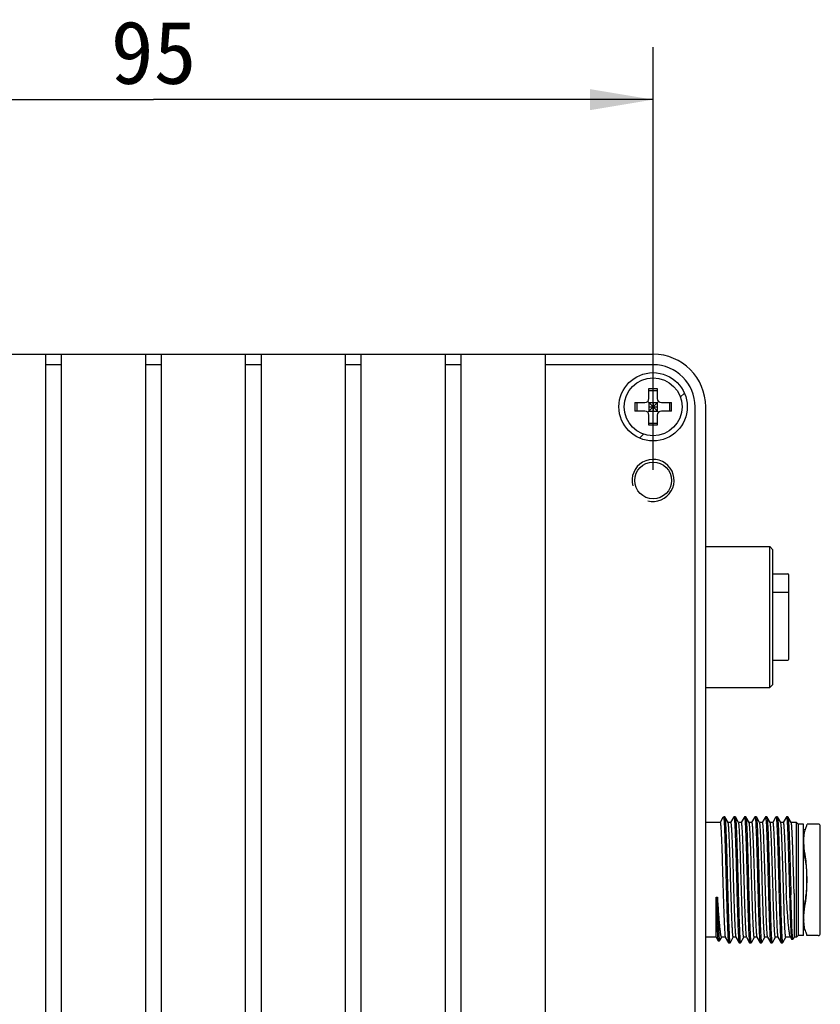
# Model space of a CAD drawing. Header units: millimetres. Extents: x 94 to 391, y 131 to 225.
# Tile 7 of 7: x 353 to 391, y 178 to 225. Entities that reach past the tile are written whole.
import ezdxf

# ---------------------------------------------------------------- set-up
doc = ezdxf.new("R2010")
doc.units = ezdxf.units.MM
doc.header["$LTSCALE"] = 23.1
doc.layers.get('0').update_dxf_attribs({"linetype": 'CONTINUOUS'})
doc.layers.add('00_COMPONENTS', color=7, linetype='CONTINUOUS')
doc.layers.add('51__DRAFT_DIMS', color=7, linetype='CONTINUOUS')
doc.styles.get("Standard").update_dxf_attribs({"font": 'simfang.ttf'})
doc.dimstyles.new('DIMSTYLE_2', dxfattribs={"dimtxt": 3, "dimasz": 3, "dimexe": 2.5, "dimexo": 0.5, "dimgap": 0.75, "dimtad": 1, "dimlfac": 2, "dimdsep": 46, "dimtxsty": 'STANDARD', "dimblk": '_FILLED', "dimblk1": '_FILLED', "dimblk2": '_FILLED', "dimcen": 0.09, "dimclrt": 3, "dimazin": 2, "dimtp": 0.3, "dimtm": 0.3, "dimtfac": 1, "dimtofl": 0, "dimtmove": 0, "dimatfit": 3, "dimldrblk": '_FILLED', "dimfxl": 1, "dimtolj": 1, "dimarcsym": 0})

# ---------------------------------------------------------------- blocks, each defined once
blk = doc.blocks.new('_FILLED')
at = {"color": 0, "linetype": 'ByBlock'}
blk.add_solid([(0, 0), (-1, 0.167), (-1, -0.167)], dxfattribs=at)
blk = doc.blocks.new('*D7')
at = {"layer": '51__DRAFT_DIMS', "color": 4, "transparency": 16777216}
for p, q in [((335.48, 203.3), (335.48, 223.411)), ((382.98, 203.3), (382.98, 223.411)), ((335.48, 220.911), (359.23, 220.911)), ((382.98, 220.911), (359.23, 220.911))]:
    blk.add_line(p, q, dxfattribs=at)
at = {"layer": '51__DRAFT_DIMS', "color": 4, "transparency": 16777216, "xscale": 3, "yscale": 3, "zscale": 3, "rotation": 180}
blk.add_blockref('_FILLED', (335.48, 220.911), dxfattribs=at)
at = {"layer": '51__DRAFT_DIMS', "color": 4, "transparency": 16777216, "xscale": 3, "yscale": 3, "zscale": 3}
blk.add_blockref('_FILLED', (382.98, 220.911), dxfattribs=at)
at = {"layer": '51__DRAFT_DIMS', "color": 3, "transparency": 16777216, "insert": (359.23, 224.661), "char_height": 3, "width": 4.40625, "attachment_point": 2, "line_spacing_factor": 0.9}
blk.add_mtext('95', dxfattribs=at)

msp = doc.modelspace()

# ---------------------------------------------------------------- linework, layer by layer
at = {"layer": '00_COMPONENTS', "color": 7}
for p, q in [((287.9799, 208.8001), (382.9799, 208.8001)), ((354.1049, 158.8001), (354.1049, 208.8001)), ((354.8549, 158.8001), (354.8549, 208.8001)), ((358.8549, 158.8001), (358.8549, 208.8001)), ((359.6049, 158.8001), (359.6049, 208.8001)), ((363.6049, 158.8001), (363.6049, 208.8001)), ((364.3549, 158.8001), (364.3549, 208.8001)), ((368.3549, 158.8001), (368.3549, 208.8001)), ((369.1049, 158.8001), (369.1049, 208.8001)), ((373.1049, 158.8001), (373.1049, 208.8001)), ((373.8549, 158.8001), (373.8549, 208.8001)), ((377.8549, 158.8001), (377.8549, 208.8001)), ((354.8549, 208.3001), (354.1049, 208.3001)), ((359.6049, 208.3001), (358.8549, 208.3001)), ((364.3549, 208.3001), (363.6049, 208.3001)), ((369.1049, 208.3001), (368.3549, 208.3001)), ((373.8549, 208.3001), (373.1049, 208.3001)), ((382.9799, 208.3001), (377.8549, 208.3001)), ((382.7799, 207.175), (382.8133, 207.1751)), ((382.7799, 206.7001), (382.7799, 207.175)), ((382.7799, 207.078), (383.1799, 207.078)), ((382.8133, 207.1751), (382.9799, 207.1751)), ((382.9799, 207.1751), (383.1799, 207.175)), ((383.1799, 207.175), (383.1799, 206.7001)), ((382.7213, 206.0415), (383.2385, 206.5587)), ((382.7213, 206.5587), (383.2385, 206.0415)), ((382.105, 206.5001), (382.1049, 206.4556)), ((382.105, 206.5001), (382.5799, 206.5001)), ((382.5799, 206.1001), (382.105, 206.1001)), ((382.202, 206.5001), (382.202, 206.1001)), ((382.7799, 206.5001), (383.1799, 206.5001)), ((382.7799, 206.5001), (382.7799, 206.1001)), ((382.7799, 206.3001), (383.1799, 206.3001)), ((382.7799, 206.1001), (383.1799, 206.1001)), ((382.9799, 206.5001), (382.9799, 206.1001)), ((383.1799, 206.5001), (383.1799, 206.1001)), ((383.3799, 206.5001), (383.8548, 206.5001)), ((383.8548, 206.1001), (383.3799, 206.1001)), ((383.7577, 206.5001), (383.7577, 206.1001)), ((383.8548, 206.1001), (383.8548, 206.1446)), ((384.9799, 161.3001), (384.9799, 206.3001)), ((385.4799, 161.3001), (385.4799, 206.3001)), ((382.7799, 205.4252), (382.7799, 205.9001)), ((383.1799, 205.9001), (383.1799, 205.4252)), ((382.7799, 205.5223), (383.1799, 205.5223)), ((382.9799, 205.4251), (382.7799, 205.4252)), ((383.1465, 205.4252), (382.9799, 205.4251)), ((383.1799, 205.4252), (383.1465, 205.4252)), ((385.4799, 199.6501), (388.5299, 199.6501)), ((388.6799, 199.5001), (388.5299, 199.6501)), ((388.5299, 192.9501), (388.5299, 199.6501)), ((388.6799, 193.1001), (388.6799, 199.5001)), ((388.6799, 198.3501), (389.3799, 198.3501)), ((389.4299, 197.4503), (389.4299, 198.3001)), ((389.3799, 197.4741), (388.6799, 197.4741)), ((389.4299, 194.3001), (389.4299, 197.4241)), ((388.6799, 194.2501), (389.3799, 194.2501)), ((388.6799, 193.1001), (388.5299, 192.9501)), ((385.4799, 192.9501), (388.5299, 192.9501)), ((386.1673, 186.5294), (385.4799, 186.5294)), ((386.3022, 186.7661), (386.1658, 186.5302)), ((386.32, 186.7969), (386.3022, 186.7661)), ((386.3861, 186.8), (386.3451, 186.8)), ((386.3861, 186.8), (386.3898, 186.7968)), ((386.5464, 186.5259), (386.3898, 186.7968)), ((386.6673, 186.5294), (386.5424, 186.5294)), ((386.8022, 186.7661), (386.6658, 186.5302)), ((386.82, 186.7969), (386.8022, 186.7661)), ((386.82, 186.797), (386.8237, 186.8001)), ((386.8862, 186.8001), (386.8237, 186.8001)), ((387.0465, 186.5259), (386.8898, 186.7969)), ((387.1673, 186.5294), (387.0424, 186.5294)), ((387.3022, 186.7661), (387.1658, 186.5302)), ((387.32, 186.7969), (387.3022, 186.7661)), ((387.3861, 186.8001), (387.3236, 186.8001)), ((387.3861, 186.8001), (387.3898, 186.7969)), ((387.5464, 186.5259), (387.3898, 186.7969)), ((387.6673, 186.5294), (387.5424, 186.5294)), ((387.8022, 186.7662), (387.6658, 186.5302)), ((387.82, 186.7969), (387.8022, 186.7662)), ((387.82, 186.797), (387.8236, 186.8001)), ((387.8861, 186.8001), (387.8236, 186.8001)), ((388.0464, 186.5259), (387.8898, 186.7969)), ((388.1673, 186.5294), (388.0424, 186.5294)), ((388.3022, 186.7661), (388.1658, 186.5302)), ((388.32, 186.7968), (388.3022, 186.7661)), ((388.3861, 186.8), (388.3236, 186.8)), ((388.3861, 186.8), (388.3898, 186.7968)), ((388.5465, 186.5259), (388.3898, 186.7968)), ((388.6673, 186.5294), (388.5424, 186.5294)), ((388.8022, 186.7662), (388.6658, 186.5302)), ((388.82, 186.797), (388.8022, 186.7662)), ((388.82, 186.797), (388.8237, 186.8002)), ((388.8861, 186.8001), (388.8445, 186.8001)), ((389.0464, 186.5259), (388.8898, 186.797)), ((389.1673, 186.5294), (389.0424, 186.5294)), ((389.3022, 186.7661), (389.1658, 186.5302)), ((389.32, 186.7968), (389.3022, 186.7661)), ((389.3861, 186.8), (389.3236, 186.8)), ((389.3861, 186.8), (389.3898, 186.7968)), ((389.5464, 186.5259), (389.3898, 186.7968)), ((389.8049, 186.5294), (389.5424, 186.5294)), ((389.8841, 186.4501), (389.8049, 186.5294)), ((389.8049, 181.0709), (389.8049, 186.5294)), ((390.1299, 186.4501), (389.8841, 186.4501)), ((389.8841, 186.4501), (389.8841, 181.1501)), ((390.1299, 181.1501), (390.1299, 186.4501)), ((390.8299, 186.4501), (390.2991, 186.4501)), ((390.2118, 186.1751), (390.1299, 186.1751)), ((390.9299, 181.2502), (390.9299, 186.3501)), ((386.4604, 185.5871), (386.4636, 185.4867)), ((386.4636, 185.4867), (386.465, 185.4432)), ((386.6121, 185.5499), (386.6106, 185.5888)), ((386.6133, 185.5172), (386.6121, 185.5499)), ((386.614, 185.4995), (386.6133, 185.5172)), ((386.616, 185.4454), (386.614, 185.4995)), ((386.4099, 185.2031), (386.4187, 184.9032)), ((386.465, 185.4432), (386.4687, 185.3244)), ((386.4687, 185.3244), (386.4702, 185.2757)), ((386.4702, 185.2757), (386.4716, 185.2282)), ((386.4716, 185.2282), (386.4721, 185.212)), ((386.4721, 185.212), (386.4723, 185.2039)), ((386.4723, 185.205), (386.4732, 185.1774)), ((386.4732, 185.1774), (386.4769, 185.0525)), ((386.4769, 185.0525), (386.4782, 185.0078)), ((386.4782, 185.0078), (386.4811, 184.905)), ((386.6171, 185.4153), (386.616, 185.4454)), ((386.6178, 185.3943), (386.6171, 185.4153)), ((386.6181, 185.3859), (386.6178, 185.3943)), ((386.6187, 185.3702), (386.6181, 185.3859)), ((386.6197, 185.3413), (386.6187, 185.3702)), ((386.62, 185.3327), (386.6197, 185.3413)), ((386.6202, 185.3257), (386.62, 185.3327)), ((386.6211, 185.2999), (386.6202, 185.3257)), ((386.6217, 185.2847), (386.6211, 185.2999)), ((386.6227, 185.2557), (386.6217, 185.2847)), ((386.6241, 185.2137), (386.6227, 185.2557)), ((386.6308, 185.0125), (386.6241, 185.2137)), ((386.6325, 184.9603), (386.6308, 185.0125)), ((386.4187, 184.9032), (386.4294, 184.5202)), ((386.4811, 184.905), (386.4815, 184.8931)), ((386.4815, 184.8931), (386.4819, 184.8785)), ((386.4819, 184.8785), (386.4835, 184.8194)), ((386.4835, 184.8194), (386.4837, 184.8125)), ((386.4837, 184.8125), (386.4884, 184.6442)), ((386.4884, 184.6442), (386.4918, 184.5219)), ((386.4918, 184.5219), (386.4922, 184.5072)), ((386.4294, 184.5202), (386.4298, 184.5055)), ((386.4298, 184.5055), (386.43, 184.4968)), ((386.43, 184.4968), (386.4304, 184.482)), ((386.4304, 184.482), (386.4308, 184.4692)), ((386.4308, 184.4692), (386.4312, 184.4544)), ((386.4312, 184.4544), (386.4381, 184.1968)), ((386.4381, 184.1968), (386.4385, 184.1819)), ((386.4385, 184.1819), (386.4388, 184.1705)), ((386.4388, 184.1705), (386.4392, 184.1556)), ((386.4392, 184.1556), (386.4427, 184.0229)), ((386.4922, 184.5072), (386.4924, 184.4985)), ((386.4924, 184.4985), (386.4928, 184.4837)), ((386.4928, 184.4837), (386.4932, 184.4709)), ((386.4932, 184.4709), (386.4936, 184.4561)), ((386.4936, 184.4561), (386.5005, 184.1985)), ((386.5005, 184.1985), (386.5009, 184.1836)), ((386.5009, 184.1836), (386.5012, 184.1722)), ((386.5012, 184.1722), (386.5016, 184.1573)), ((386.5016, 184.1573), (386.5052, 184.0219)), ((386.4427, 184.0229), (386.4519, 183.6794)), ((386.4519, 183.6794), (386.4543, 183.5868)), ((386.4543, 183.5868), (386.4545, 183.5809)), ((386.5052, 184.0219), (386.5143, 183.6811)), ((386.5143, 183.6811), (386.5168, 183.587)), ((386.5168, 183.587), (386.5169, 183.5809)), ((386.4545, 183.5809), (386.4549, 183.5632)), ((386.4549, 183.5632), (386.4557, 183.5356)), ((386.4557, 183.5357), (386.4559, 183.5277)), ((386.4559, 183.5277), (386.4562, 183.515)), ((386.4562, 183.515), (386.4611, 183.3316)), ((386.4611, 183.3316), (386.4616, 183.3131)), ((386.4616, 183.3131), (386.462, 183.3)), ((386.462, 183.3), (386.463, 183.2631)), ((386.463, 183.2631), (386.4637, 183.2368)), ((386.4637, 183.2368), (386.4705, 182.9878)), ((386.5169, 183.5809), (386.5174, 183.5649)), ((386.5174, 183.5649), (386.5181, 183.5373)), ((386.5181, 183.5374), (386.5183, 183.5294)), ((386.5183, 183.5294), (386.5187, 183.514)), ((386.5187, 183.514), (386.5236, 183.3316)), ((386.5236, 183.3316), (386.5241, 183.3121)), ((386.5241, 183.3121), (386.5244, 183.3017)), ((386.5244, 183.3017), (386.5254, 183.2648)), ((386.5254, 183.2648), (386.5261, 183.2385)), ((386.5261, 183.2385), (386.5303, 183.0859)), ((389.6865, 183.1527), (389.6865, 181.0709)), ((385.9733, 182.9691), (386.0358, 182.9691)), ((385.9733, 181.0709), (385.9733, 182.9691)), ((386.4705, 182.9878), (386.4712, 182.9598)), ((386.4712, 182.9598), (386.4727, 182.9064)), ((386.4727, 182.9064), (386.481, 182.6125)), ((386.5303, 183.0859), (386.5317, 183.0323)), ((386.5317, 183.0323), (386.5325, 183.0042)), ((386.5325, 183.0042), (386.5329, 182.9895)), ((386.5329, 182.9895), (386.5335, 182.9667)), ((386.5335, 182.9674), (386.5338, 182.9588)), ((386.5338, 182.9588), (386.5352, 182.9081)), ((389.5302, 183.0884), (389.4677, 183.0884)), ((386.481, 182.6125), (386.4821, 182.5773)), ((386.4821, 182.5773), (386.4828, 182.5536)), ((386.4828, 182.5536), (386.4836, 182.5257)), ((386.4836, 182.5257), (386.4894, 182.3299)), ((386.4894, 182.3299), (386.4918, 182.2535)), ((386.4918, 182.2535), (386.4926, 182.2273)), ((386.4926, 182.2273), (386.4939, 182.1847)), ((386.4939, 182.1847), (386.4943, 182.1722)), ((386.5518, 182.3319), (386.5533, 182.2827)), ((386.5533, 182.2827), (386.5563, 182.1867)), ((386.5563, 182.1871), (386.5565, 182.1817)), ((386.5565, 182.1817), (386.5568, 182.1722)), ((386.4943, 182.1722), (386.4959, 182.1208)), ((386.4959, 182.1208), (386.4984, 182.0446)), ((386.4984, 182.0446), (386.5009, 181.9681)), ((386.5009, 181.9681), (386.5016, 181.948)), ((386.5568, 182.1722), (386.5572, 182.1585)), ((386.5572, 182.1585), (386.5578, 182.1405)), ((386.5578, 182.1405), (386.5584, 182.1195)), ((386.5584, 182.1195), (386.5609, 182.0434)), ((386.5609, 182.0434), (386.562, 182.0105)), ((386.562, 182.0105), (386.5626, 181.9937)), ((386.5626, 181.9937), (386.5631, 181.976)), ((386.5631, 181.976), (386.5634, 181.9681)), ((386.5634, 181.9681), (386.564, 181.9494)), ((390.1373, 181.9435), (390.1421, 181.89)), ((390.2108, 181.4251), (390.1299, 181.4251)), ((385.9733, 181.0709), (385.4799, 181.0709)), ((385.9733, 181.0709), (386.0736, 180.897)), ((386.0736, 180.897), (386.0774, 180.8937)), ((386.0774, 180.8938), (386.1399, 180.8938)), ((386.1399, 180.8938), (386.1436, 180.897)), ((386.1436, 180.897), (386.2425, 181.0674)), ((386.4173, 181.0709), (386.2365, 181.0709)), ((386.4133, 181.0744), (386.57, 180.8034)), ((386.57, 180.8033), (386.5737, 180.8002)), ((386.5736, 180.8002), (386.6361, 180.8002)), ((386.6361, 180.8002), (386.6398, 180.8034)), ((386.6398, 180.8034), (386.6542, 180.8284)), ((386.6542, 180.8284), (386.7939, 181.07)), ((386.9173, 181.0709), (386.7924, 181.0709)), ((386.9133, 181.0743), (387.07, 180.8033)), ((387.07, 180.8032), (387.0736, 180.8001)), ((387.0736, 180.8001), (387.1361, 180.8001)), ((387.1398, 180.8033), (387.1542, 180.8283)), ((387.1542, 180.8283), (387.2939, 181.07)), ((387.4173, 181.0709), (387.2924, 181.0709)), ((387.4133, 181.0744), (387.57, 180.8034)), ((387.57, 180.8034), (387.5737, 180.8002)), ((387.5736, 180.8002), (387.6361, 180.8002)), ((387.6361, 180.8002), (387.6398, 180.8034)), ((387.6398, 180.8034), (387.6542, 180.8284)), ((387.6542, 180.8284), (387.7939, 181.07)), ((387.9173, 181.0709), (387.7924, 181.0709)), ((387.9133, 181.0744), (388.07, 180.8034)), ((388.07, 180.8033), (388.0736, 180.8002)), ((388.0736, 180.8002), (388.1361, 180.8002)), ((388.1361, 180.8002), (388.1398, 180.8034)), ((388.1398, 180.8034), (388.1542, 180.8284)), ((388.1542, 180.8284), (388.2939, 181.07)), ((388.4173, 181.0709), (388.2924, 181.0709)), ((388.4134, 181.0743), (388.57, 180.8033)), ((388.57, 180.8033), (388.5737, 180.8001)), ((388.5737, 180.8002), (388.6128, 180.8002)), ((388.6362, 180.8002), (388.6398, 180.8033)), ((388.6398, 180.8033), (388.6542, 180.8283)), ((388.6542, 180.8283), (388.794, 181.07)), ((388.9173, 181.0709), (388.7924, 181.0709)), ((388.9133, 181.0744), (389.07, 180.8033)), ((389.07, 180.8033), (389.0736, 180.8001)), ((389.0736, 180.8002), (389.1361, 180.8002)), ((389.1398, 180.8033), (389.1542, 180.8283)), ((389.1542, 180.8283), (389.2939, 181.07)), ((389.5152, 181.0709), (389.2924, 181.0709)), ((389.5072, 181.0847), (389.5152, 181.0709)), ((389.5152, 181.0709), (389.5659, 180.9836)), ((389.5659, 180.9835), (389.5697, 180.9802)), ((389.5697, 180.9803), (389.6322, 180.9803)), ((389.6865, 181.0709), (389.6361, 180.9836)), ((389.8049, 181.0709), (389.6865, 181.0709)), ((389.8841, 181.1501), (389.8049, 181.0709)), ((390.1299, 181.1501), (389.8841, 181.1501)), ((390.8299, 181.1501), (390.2991, 181.1501))]:
    msp.add_line(p, q, dxfattribs=at)
at = {"layer": '00_COMPONENTS', "color": 4}
for p, q in [((384.2733, 206.7584), (384.4679, 206.953)), ((382.327, 204.8121), (382.5216, 205.0067))]:
    msp.add_line(p, q, dxfattribs=at)
at = {"layer": '00_COMPONENTS', "color": 7}
for centre, radius in [((382.9799, 206.3001), 1.625), ((382.9799, 206.3001), 1.375), ((382.9799, 202.8001), 0.875)]:
    msp.add_circle(centre, radius, dxfattribs=at)
for centre, radius, start, end in [((382.9799, 206.3001), 2.5, 0, 90), ((382.9799, 206.3001), 2, 0, 90), ((382.5799, 206.7001), 0.2, 270, 360), ((383.3799, 206.7001), 0.2, 180, 270), ((518.362, 206.2996), 136.2572, 179.93441, 180.083896), ((382.5799, 205.9001), 0.2, 0, 90), ((383.3799, 205.9001), 0.2, 90, 180), ((247.5977, 206.3006), 136.2572, 359.93441, 0.083896), ((389.3799, 198.3001), 0.05, 0, 90), ((389.3799, 197.4241), 0.05, 0, 90), ((389.3799, 194.3001), 0.05, 270, 360), ((390.8299, 186.3501), 0.1, 0, 90), ((621.8386, 189.4284), 235.3938, 181.587282, 181.727597), ((390.8299, 181.2501), 0.1, 270, 360), ((386.7244, 180.8405), 0.0995, 195.20513, 196.94087), ((387.7256, 180.8409), 0.1008, 195.29529, 196.75837), ((388.7238, 180.8403), 0.0988, 195.29074, 196.98222)]:
    msp.add_arc(centre, radius, start, end, dxfattribs=at)
at = {"layer": '00_COMPONENTS', "color": 4}
msp.add_arc((382.9799, 202.8001), 1, 255, 195, dxfattribs=at)
at = {"layer": '00_COMPONENTS', "color": 7}
for points, knots in [([(386.1673, 186.5294), (386.169, 186.5294), (386.1727, 186.5244), (386.1756, 186.5149), (386.1795, 186.4987), (386.185, 186.4652), (386.1916, 186.4075), (386.1989, 186.3204), (386.2064, 186.2097), (386.214, 186.0766), (386.2216, 185.9223), (386.2322, 185.6785), (386.2452, 185.3329), (386.2602, 184.8787), (386.2752, 184.3844), (386.2903, 183.8684), (386.3054, 183.3498), (386.3205, 182.8479), (386.3355, 182.3815), (386.3505, 181.9679), (386.3634, 181.6634), (386.3742, 181.4576), (386.3817, 181.335), (386.3893, 181.2355), (386.3963, 181.1595), (386.404, 181.1088), (386.4088, 181.0822), (386.4133, 181.0744)], [0, 0, 0, 0, 0.0009146, 0.0027987, 0.0057873, 0.0099027, 0.0215189, 0.0375755, 0.0579257, 0.0823985, 0.1107558, 0.1427409, 0.2163734, 0.3005685, 0.3921952, 0.4878461, 0.5839675, 0.6769873, 0.7634459, 0.8401302, 0.9041975, 0.9307398, 0.953277, 0.9716037, 0.9855645, 0.995033, 1, 1, 1, 1]), ([(386.3236, 186.8001), (386.3268, 186.8001), (386.3316, 186.7861), (386.3335, 186.7774), (386.335, 186.7697)], [0, 0, 0, 0, 0.2871877, 1, 1, 1, 1]), ([(386.335, 186.7697), (386.3356, 186.7665), (386.3382, 186.7514), (386.3402, 186.7362), (386.3416, 186.7241)], [0, 0, 0, 0, 0.2090826, 1, 1, 1, 1]), ([(386.3416, 186.7241), (386.3499, 186.6544), (386.3619, 186.4728), (386.3782, 186.1433), (386.3943, 185.7062), (386.4046, 185.3807), (386.4099, 185.2031)], [0, 0, 0, 0, 0.1383161, 0.3583153, 0.6500104, 1, 1, 1, 1]), ([(386.3898, 186.7968), (386.3906, 186.7955), (386.3942, 186.7868), (386.396, 186.7774), (386.3975, 186.7697)], [0, 0, 0, 0, 0.1627717, 1, 1, 1, 1]), ([(386.3975, 186.7697), (386.4009, 186.751), (386.4067, 186.7039), (386.4183, 186.5731), (386.4312, 186.3437), (386.4463, 185.9966), (386.4555, 185.7332), (386.4604, 185.5871)], [0, 0, 0, 0, 0.0480993, 0.1200094, 0.3325853, 0.6297801, 1, 1, 1, 1]), ([(386.6106, 185.5888), (386.6057, 185.7142), (386.5984, 185.8917), (386.5872, 186.1133), (386.5794, 186.2455), (386.5714, 186.3527), (386.5642, 186.4346), (386.5561, 186.489), (386.5512, 186.5175), (386.5465, 186.5259)], [0, 0, 0, 0, 0.4004328, 0.5666704, 0.707947, 0.8228196, 0.9102405, 0.9693426, 1, 1, 1, 1]), ([(386.6673, 186.5294), (386.669, 186.5294), (386.6727, 186.5244), (386.6756, 186.5149), (386.6795, 186.4987), (386.685, 186.4652), (386.6916, 186.4075), (386.6989, 186.3204), (386.7064, 186.2097), (386.714, 186.0765), (386.7216, 185.9222), (386.7322, 185.6783), (386.7452, 185.3327), (386.7602, 184.8784), (386.7753, 184.384), (386.7903, 183.8679), (386.8054, 183.3493), (386.8205, 182.8474), (386.8355, 182.381), (386.8505, 181.9674), (386.8635, 181.663), (386.8743, 181.4572), (386.8817, 181.3346), (386.8894, 181.2352), (386.8963, 181.1593), (386.904, 181.1087), (386.9088, 181.0821), (386.9133, 181.0743)], [0, 0, 0, 0, 0.0009111, 0.0027951, 0.0057846, 0.0099012, 0.0215202, 0.03758, 0.0579341, 0.0824116, 0.1107742, 0.1427653, 0.2164107, 0.3006194, 0.392259, 0.4879213, 0.5840509, 0.6770751, 0.7635332, 0.8402114, 0.9042668, 0.930801, 0.9533286, 0.9716443, 0.9855926, 0.9950473, 1, 1, 1, 1]), ([(386.8237, 186.8001), (386.8253, 186.8001), (386.8289, 186.7949), (386.8317, 186.7852), (386.8355, 186.7684), (386.8375, 186.7553), (386.8386, 186.7476)], [0, 0, 0, 0, 0.0898518, 0.2800567, 0.582856, 1, 1, 1, 1]), ([(386.8386, 186.7476), (386.8456, 186.698), (386.8558, 186.5675), (386.8696, 186.3284), (386.8833, 186.0059), (386.8974, 185.6108), (386.9115, 185.156), (386.9257, 184.6565), (386.94, 184.1287), (386.9542, 183.5902), (386.9684, 183.0586), (386.9826, 182.5514), (386.9968, 182.0854), (387.0109, 181.6759), (387.0231, 181.3763), (387.0333, 181.1748), (387.0403, 181.0553), (387.0475, 180.9587), (387.054, 180.8851), (387.0613, 180.8363), (387.0657, 180.8108), (387.07, 180.8033)], [0, 0, 0, 0, 0.0252514, 0.0659409, 0.120771, 0.1879568, 0.2652783, 0.3501864, 0.4398857, 0.5314224, 0.6217834, 0.7079917, 0.7872071, 0.8568321, 0.9145803, 0.9383832, 0.9585438, 0.9748844, 0.9872846, 0.9956644, 1, 1, 1, 1]), ([(386.8898, 186.7969), (386.8902, 186.7962), (386.8922, 186.792), (386.8935, 186.7874), (386.8944, 186.7838)], [0, 0, 0, 0, 0.1867428, 1, 1, 1, 1]), ([(386.8944, 186.7838), (386.8977, 186.771), (386.9028, 186.7372), (386.9133, 186.6402), (386.9247, 186.4647), (386.9382, 186.1938), (386.9517, 185.8485), (386.9654, 185.4398), (386.9791, 184.9802), (386.9929, 184.4841), (387.0113, 183.7945), (387.0333, 182.9597), (387.0561, 182.1688), (387.0755, 181.6186), (387.0889, 181.2991), (387.1023, 181.0572), (387.1124, 180.9229), (387.1189, 180.8703)], [0, 0, 0, 0, 0.0067087, 0.0172372, 0.0494846, 0.0957988, 0.1547673, 0.2245836, 0.3030756, 0.3878034, 0.4761478, 0.6527155, 0.8110685, 0.8771823, 0.9317683, 0.9731326, 1, 1, 1, 1]), ([(387.2924, 181.0709), (387.2908, 181.0709), (387.2871, 181.0758), (387.2842, 181.0853), (387.2803, 181.1015), (387.2748, 181.135), (387.2682, 181.1927), (387.2608, 181.2798), (387.2533, 181.3905), (387.2458, 181.5236), (387.2382, 181.6779), (387.2275, 181.9218), (387.2146, 182.2673), (387.1996, 182.7215), (387.1845, 183.2158), (387.1694, 183.7318), (387.1543, 184.2504), (387.1393, 184.7523), (387.1242, 185.2187), (387.1093, 185.6323), (387.0963, 185.9368), (387.0855, 186.1426), (387.078, 186.2653), (387.0704, 186.3647), (387.0635, 186.4408), (387.0558, 186.4914), (387.051, 186.518), (387.0465, 186.5259)], [0, 0, 0, 0, 0.0009125, 0.0027962, 0.005785, 0.0099006, 0.0215169, 0.0375733, 0.0579231, 0.0823955, 0.1107524, 0.1427371, 0.2163687, 0.300563, 0.3921888, 0.4878391, 0.58396, 0.6769797, 0.7634386, 0.8401236, 0.9041921, 0.9307352, 0.9532734, 0.9716011, 0.9855628, 0.9950319, 1, 1, 1, 1]), ([(387.1673, 186.5294), (387.169, 186.5294), (387.1727, 186.5244), (387.1756, 186.5149), (387.1795, 186.4987), (387.185, 186.4652), (387.1916, 186.4075), (387.1989, 186.3204), (387.2064, 186.2098), (387.214, 186.0767), (387.2216, 185.9224), (387.2322, 185.6786), (387.2452, 185.3331), (387.2602, 184.8789), (387.2752, 184.3846), (387.2903, 183.8686), (387.3054, 183.3501), (387.3205, 182.8482), (387.3355, 182.3818), (387.3505, 181.9682), (387.3634, 181.6636), (387.3742, 181.4578), (387.3817, 181.3351), (387.3893, 181.2356), (387.3963, 181.1596), (387.404, 181.1089), (387.4088, 181.0823), (387.4133, 181.0744)], [0, 0, 0, 0, 0.0009155, 0.0027995, 0.0057877, 0.0099025, 0.0215173, 0.0375721, 0.05792, 0.0823901, 0.1107443, 0.142726, 0.2163511, 0.3005386, 0.3921579, 0.4878025, 0.5839192, 0.6769366, 0.7633957, 0.8400835, 0.9041578, 0.9307049, 0.9532478, 0.9715809, 0.9855488, 0.9950249, 1, 1, 1, 1]), ([(387.3236, 186.8001), (387.3265, 186.8002), (387.3312, 186.788), (387.3329, 186.7801), (387.3343, 186.7733)], [0, 0, 0, 0, 0.2912596, 1, 1, 1, 1]), ([(387.3343, 186.7733), (387.3349, 186.7703), (387.3375, 186.7559), (387.3395, 186.7414), (387.3409, 186.7298)], [0, 0, 0, 0, 0.2069661, 1, 1, 1, 1]), ([(387.3409, 186.7298), (387.3476, 186.6757), (387.3578, 186.5373), (387.3715, 186.2879), (387.3852, 185.9581), (387.405, 185.3909), (387.423, 184.7581), (387.4413, 184.0802), (387.4553, 183.547), (387.4694, 183.022), (387.4835, 182.5221), (387.4975, 182.0634), (387.5114, 181.6609), (387.5235, 181.3665), (387.5336, 181.1687), (387.5406, 181.0513), (387.5477, 180.9564), (387.5541, 180.884), (387.5614, 180.8359), (387.5657, 180.8107), (387.57, 180.8033)], [0, 0, 0, 0, 0.0275621, 0.070136, 0.1263614, 0.1944446, 0.3571273, 0.446474, 0.5373594, 0.6268519, 0.7120662, 0.7902496, 0.8588811, 0.9157626, 0.9392106, 0.9590709, 0.9751774, 0.9874179, 0.9956969, 1, 1, 1, 1]), ([(387.3898, 186.7969), (387.3905, 186.7958), (387.3938, 186.7882), (387.3954, 186.78), (387.3968, 186.7733)], [0, 0, 0, 0, 0.167223, 1, 1, 1, 1]), ([(387.3968, 186.7733), (387.4041, 186.7363), (387.4132, 186.6329), (387.4265, 186.4382), (387.4392, 186.1654), (387.4526, 185.8231), (387.4659, 185.4211), (387.4844, 184.8014), (387.5065, 183.9768), (387.5323, 182.9962), (387.558, 182.1098), (387.58, 181.4789), (387.5997, 181.098), (387.6097, 180.9558), (387.6157, 180.8983)], [0, 0, 0, 0, 0.0192494, 0.0527894, 0.0996708, 0.1585125, 0.2275926, 0.3048931, 0.4748387, 0.6484414, 0.8053814, 0.9272987, 0.9704812, 1, 1, 1, 1]), ([(387.7924, 181.0709), (387.7908, 181.0709), (387.7871, 181.0758), (387.7842, 181.0853), (387.7803, 181.1016), (387.7748, 181.135), (387.7682, 181.1927), (387.7608, 181.2799), (387.7533, 181.3906), (387.7458, 181.5237), (387.7382, 181.678), (387.7275, 181.9219), (387.7146, 182.2675), (387.6996, 182.7217), (387.6845, 183.2161), (387.6694, 183.7322), (387.6543, 184.2508), (387.6393, 184.7527), (387.6242, 185.2191), (387.6093, 185.6327), (387.5963, 185.9372), (387.5855, 186.1429), (387.578, 186.2655), (387.5704, 186.365), (387.5635, 186.4409), (387.5557, 186.4915), (387.5509, 186.5181), (387.5464, 186.5259)], [0, 0, 0, 0, 0.000913, 0.0027971, 0.0057863, 0.0099025, 0.0215206, 0.0375795, 0.0579325, 0.0824086, 0.1107697, 0.1427591, 0.2164008, 0.3006056, 0.3922414, 0.4879004, 0.5840276, 0.6770504, 0.7635085, 0.8401883, 0.904247, 0.9307834, 0.9533136, 0.9716323, 0.9855842, 0.9950432, 1, 1, 1, 1]), ([(387.6673, 186.5294), (387.669, 186.5294), (387.6727, 186.5244), (387.6756, 186.5149), (387.6795, 186.4987), (387.685, 186.4652), (387.6916, 186.4075), (387.6989, 186.3204), (387.7064, 186.2098), (387.714, 186.0767), (387.7216, 185.9224), (387.7322, 185.6786), (387.7452, 185.3331), (387.7602, 184.879), (387.7752, 184.3847), (387.7903, 183.8687), (387.8054, 183.3502), (387.8205, 182.8483), (387.8355, 182.3819), (387.8505, 181.9683), (387.8634, 181.6637), (387.8742, 181.4579), (387.8817, 181.3352), (387.8893, 181.2357), (387.8963, 181.1596), (387.904, 181.1089), (387.9088, 181.0823), (387.9133, 181.0744)], [0, 0, 0, 0, 0.0009154, 0.0027993, 0.0057874, 0.009902, 0.0215164, 0.0375705, 0.0579176, 0.0823867, 0.1107399, 0.1427204, 0.2163429, 0.3005277, 0.3921443, 0.4877868, 0.5839018, 0.6769185, 0.7633777, 0.8400669, 0.9041437, 0.9306925, 0.9532374, 0.9715729, 0.9855433, 0.995022, 1, 1, 1, 1]), ([(387.8236, 186.8002), (387.8252, 186.8002), (387.8288, 186.7952), (387.8335, 186.7791), (387.8364, 186.7624), (387.8383, 186.7497)], [0, 0, 0, 0, 0.0901585, 0.2799404, 1, 1, 1, 1]), ([(387.8383, 186.7497), (387.8454, 186.7007), (387.8555, 186.5712), (387.8694, 186.3336), (387.8831, 186.0122), (387.8972, 185.6178), (387.9113, 185.1633), (387.9255, 184.6638), (387.9398, 184.1358), (387.954, 183.5967), (387.9683, 183.0643), (387.9825, 182.5562), (387.9966, 182.0893), (388.0108, 181.6788), (388.023, 181.3784), (388.0332, 181.1763), (388.0402, 181.0565), (388.0474, 180.9595), (388.0539, 180.8856), (388.0613, 180.8366), (388.0657, 180.8109), (388.07, 180.8034)], [0, 0, 0, 0, 0.0249522, 0.0653878, 0.1200153, 0.1870563, 0.2642976, 0.349178, 0.4388983, 0.5305025, 0.6209634, 0.707295, 0.7866514, 0.8564157, 0.9142938, 0.9381651, 0.9583777, 0.9747691, 0.9872209, 0.9956321, 1, 1, 1, 1]), ([(387.8898, 186.797), (387.8902, 186.7963), (387.892, 186.7925), (387.8932, 186.7883), (387.8941, 186.785)], [0, 0, 0, 0, 0.1891995, 1, 1, 1, 1]), ([(387.8941, 186.785), (387.8974, 186.7725), (387.9025, 186.7392), (387.9093, 186.678), (387.916, 186.5942), (387.9261, 186.4397), (387.938, 186.1964), (387.9516, 185.8503), (387.9654, 185.4401), (387.9792, 184.9785), (387.993, 184.4802), (388.0115, 183.7877), (388.0336, 182.9501), (388.0565, 182.1573), (388.076, 181.607), (388.0894, 181.2888), (388.1029, 181.0491), (388.1129, 180.9166), (388.1195, 180.8651)], [0, 0, 0, 0, 0.0065683, 0.0169944, 0.0312054, 0.0491035, 0.0954054, 0.1544801, 0.2244835, 0.3032313, 0.3882575, 0.4769038, 0.6539672, 0.8124607, 0.8784549, 0.932766, 0.9737016, 1, 1, 1, 1]), ([(388.2924, 181.0709), (388.2908, 181.0709), (388.2871, 181.0758), (388.2842, 181.0853), (388.2803, 181.1016), (388.2748, 181.1351), (388.2682, 181.1928), (388.2608, 181.2799), (388.2533, 181.3906), (388.2458, 181.5237), (388.2382, 181.6781), (388.2275, 181.922), (388.2146, 182.2676), (388.1996, 182.7218), (388.1845, 183.2162), (388.1694, 183.7324), (388.1543, 184.251), (388.1392, 184.7529), (388.1242, 185.2193), (388.1093, 185.6329), (388.0963, 185.9373), (388.0855, 186.1431), (388.078, 186.2656), (388.0704, 186.3651), (388.0635, 186.441), (388.0557, 186.4916), (388.0509, 186.5181), (388.0464, 186.5259)], [0, 0, 0, 0, 0.0009119, 0.002796, 0.0057855, 0.0099021, 0.0215213, 0.0375814, 0.0579359, 0.0824138, 0.110777, 0.1427686, 0.2164152, 0.3006252, 0.392266, 0.4879293, 0.5840596, 0.6770841, 0.763542, 0.8402195, 0.9042735, 0.9308068, 0.9533333, 0.9716478, 0.9855949, 0.9950487, 1, 1, 1, 1]), ([(388.1673, 186.5294), (388.169, 186.5294), (388.1727, 186.5244), (388.1756, 186.5149), (388.1795, 186.4987), (388.185, 186.4652), (388.1916, 186.4075), (388.1989, 186.3204), (388.2064, 186.2097), (388.214, 186.0765), (388.2216, 185.9222), (388.2322, 185.6783), (388.2452, 185.3327), (388.2602, 184.8784), (388.2753, 184.3841), (388.2903, 183.8679), (388.3054, 183.3493), (388.3205, 182.8474), (388.3355, 182.381), (388.3505, 181.9674), (388.3635, 181.663), (388.3743, 181.4572), (388.3817, 181.3346), (388.3893, 181.2352), (388.3963, 181.1593), (388.4041, 181.1087), (388.4088, 181.0821), (388.4133, 181.0743)], [0, 0, 0, 0, 0.0009123, 0.0027965, 0.0057858, 0.0099023, 0.0215211, 0.0375808, 0.0579348, 0.0824121, 0.1107745, 0.1427654, 0.2164104, 0.3006186, 0.3922577, 0.4879195, 0.5840488, 0.6770726, 0.7635306, 0.8402089, 0.9042645, 0.9307988, 0.9533266, 0.9716425, 0.9855913, 0.9950468, 1, 1, 1, 1]), ([(388.3237, 186.8001), (388.3249, 186.8001), (388.3279, 186.7968), (388.332, 186.785), (388.3344, 186.7733), (388.336, 186.7642)], [0, 0, 0, 0, 0.0983098, 0.2890968, 1, 1, 1, 1]), ([(388.336, 186.7642), (388.3366, 186.7608), (388.3391, 186.7447), (388.3411, 186.7285), (388.3426, 186.7157)], [0, 0, 0, 0, 0.2115951, 1, 1, 1, 1]), ([(388.3426, 186.7157), (388.349, 186.6585), (388.3593, 186.5147), (388.3729, 186.2581), (388.3865, 185.9233), (388.4061, 185.3535), (388.424, 184.7206), (388.4422, 184.0449), (388.4562, 183.5154), (388.4702, 182.9949), (388.4841, 182.5001), (388.498, 182.0467), (388.5119, 181.6491), (388.5239, 181.3585), (388.5339, 181.1633), (388.5408, 181.0476), (388.5479, 180.954), (388.5543, 180.8827), (388.5615, 180.8353), (388.5658, 180.8105), (388.57, 180.8032)], [0, 0, 0, 0, 0.0291593, 0.0730424, 0.1302588, 0.1989952, 0.3620495, 0.4511786, 0.5416353, 0.6305461, 0.7150797, 0.7925492, 0.8604921, 0.9167526, 0.9399372, 0.9595616, 0.9754837, 0.9875745, 0.9957447, 1, 1, 1, 1]), ([(388.3898, 186.7969), (388.3919, 186.7932), (388.3951, 186.7821), (388.3973, 186.7711), (388.3985, 186.7641)], [0, 0, 0, 0, 0.3743579, 1, 1, 1, 1]), ([(388.3985, 186.7641), (388.4054, 186.7238), (388.4147, 186.6145), (388.4279, 186.4114), (388.4407, 186.132), (388.454, 185.7847), (388.4672, 185.3795), (388.4856, 184.7588), (388.5076, 183.9366), (388.5333, 182.9622), (388.5554, 182.192), (388.5743, 181.6526), (388.5873, 181.3345), (388.6003, 181.0883), (388.6102, 180.9492), (388.6163, 180.8931)], [0, 0, 0, 0, 0.0209153, 0.0558975, 0.1039488, 0.1636845, 0.233364, 0.3109653, 0.4807296, 0.6532872, 0.8086506, 0.874126, 0.9288346, 0.9712007, 1, 1, 1, 1]), ([(388.7924, 181.0709), (388.7908, 181.0709), (388.7871, 181.0758), (388.7841, 181.0853), (388.7802, 181.1015), (388.7748, 181.135), (388.7682, 181.1927), (388.7608, 181.2798), (388.7533, 181.3905), (388.7458, 181.5235), (388.7382, 181.6778), (388.7275, 181.9216), (388.7146, 182.2671), (388.6996, 182.7213), (388.6845, 183.2155), (388.6694, 183.7315), (388.6543, 184.2501), (388.6393, 184.7519), (388.6243, 185.2183), (388.6093, 185.632), (388.5963, 185.9365), (388.5855, 186.1424), (388.578, 186.265), (388.5704, 186.3646), (388.5635, 186.4406), (388.5558, 186.4914), (388.551, 186.518), (388.5465, 186.5258)], [0, 0, 0, 0, 0.0009156, 0.0027995, 0.0057876, 0.0099023, 0.0215167, 0.037571, 0.0579183, 0.0823876, 0.110741, 0.1427218, 0.2163449, 0.3005302, 0.3921475, 0.4877904, 0.5839058, 0.6769226, 0.7633818, 0.8400707, 0.9041469, 0.9306953, 0.9532398, 0.9715746, 0.9855445, 0.9950226, 1, 1, 1, 1]), ([(388.6673, 186.5294), (388.669, 186.5294), (388.6727, 186.5244), (388.6756, 186.5149), (388.6795, 186.4987), (388.685, 186.4652), (388.6916, 186.4075), (388.6989, 186.3204), (388.7064, 186.2097), (388.714, 186.0767), (388.7216, 185.9224), (388.7322, 185.6786), (388.7452, 185.333), (388.7602, 184.8789), (388.7752, 184.3846), (388.7903, 183.8686), (388.8054, 183.35), (388.8205, 182.8482), (388.8355, 182.3818), (388.8505, 181.9681), (388.8634, 181.6636), (388.8742, 181.4578), (388.8817, 181.3351), (388.8893, 181.2356), (388.8963, 181.1596), (388.904, 181.1089), (388.9087, 181.0823), (388.9133, 181.0744)], [0, 0, 0, 0, 0.0009138, 0.0027976, 0.005786, 0.009901, 0.0215163, 0.0375713, 0.0579196, 0.08239, 0.1107447, 0.142727, 0.2163533, 0.300542, 0.3921624, 0.4878081, 0.5839256, 0.6769436, 0.7634027, 0.8400902, 0.9041636, 0.9307101, 0.9532523, 0.9715846, 0.9855514, 0.995026, 1, 1, 1, 1]), ([(388.8237, 186.8), (388.8252, 186.8), (388.8287, 186.7954), (388.8333, 186.78), (388.8361, 186.7641), (388.8379, 186.752)], [0, 0, 0, 0, 0.0911027, 0.2807683, 1, 1, 1, 1]), ([(388.8379, 186.752), (388.8385, 186.7481), (388.841, 186.73), (388.8431, 186.7119), (388.8445, 186.6976)], [0, 0, 0, 0, 0.2158675, 1, 1, 1, 1]), ([(388.8445, 186.6976), (388.8507, 186.637), (388.861, 186.4872), (388.8744, 186.2227), (388.888, 185.8825), (388.9074, 185.3102), (388.9252, 184.6778), (388.9432, 184.0051), (388.9571, 183.4802), (388.971, 182.9652), (388.9848, 182.4764), (388.9986, 182.029), (389.0123, 181.637), (389.0243, 181.3507), (389.0342, 181.1585), (389.041, 181.0445), (389.048, 180.9523), (389.0544, 180.8819), (389.0615, 180.8351), (389.0658, 180.8105), (389.07, 180.8033)], [0, 0, 0, 0, 0.0309793, 0.0763269, 0.1346398, 0.2040951, 0.3674855, 0.4563236, 0.5462559, 0.6344759, 0.7182274, 0.7948905, 0.8620705, 0.9176669, 0.9405656, 0.9599562, 0.9756954, 0.987652, 0.9957568, 1, 1, 1, 1]), ([(388.8898, 186.7969), (388.8926, 186.7921), (388.8962, 186.7768), (388.8989, 186.7618), (388.9004, 186.752)], [0, 0, 0, 0, 0.3601413, 1, 1, 1, 1]), ([(388.9004, 186.752), (388.907, 186.7074), (388.9167, 186.59), (388.9297, 186.3747), (388.9427, 186.0838), (388.956, 185.7258), (388.9693, 185.3113), (388.9877, 184.6821), (389.0097, 183.8548), (389.0355, 182.8816), (389.0577, 182.1187), (389.0766, 181.5902), (389.0897, 181.2837), (389.1027, 181.051), (389.1126, 180.9216), (389.1189, 180.8706)], [0, 0, 0, 0, 0.0229792, 0.0599868, 0.1099475, 0.1713966, 0.2425436, 0.3213005, 0.4922525, 0.6643278, 0.8174847, 0.8812415, 0.9338709, 0.9738367, 1, 1, 1, 1]), ([(389.2924, 181.0709), (389.2908, 181.0709), (389.2871, 181.0758), (389.2842, 181.0853), (389.2803, 181.1016), (389.2748, 181.1351), (389.2682, 181.1928), (389.2608, 181.2799), (389.2533, 181.3906), (389.2458, 181.5237), (389.2382, 181.6781), (389.2275, 181.922), (389.2146, 182.2676), (389.1996, 182.7219), (389.1845, 183.2163), (389.1694, 183.7324), (389.1543, 184.251), (389.1392, 184.7529), (389.1242, 185.2193), (389.1093, 185.6329), (389.0963, 185.9374), (389.0855, 186.1431), (389.078, 186.2657), (389.0704, 186.3651), (389.0635, 186.441), (389.0557, 186.4916), (389.051, 186.5181), (389.0464, 186.5259)], [0, 0, 0, 0, 0.0009111, 0.0027951, 0.0057848, 0.0099015, 0.021521, 0.0375813, 0.0579362, 0.0824145, 0.1107781, 0.1427703, 0.216418, 0.3006292, 0.3922711, 0.4879354, 0.5840665, 0.6770914, 0.7635493, 0.8402263, 0.9042795, 0.9308121, 0.9533379, 0.9716515, 0.9855975, 0.9950499, 1, 1, 1, 1]), ([(389.1673, 186.5294), (389.1694, 186.5294), (389.1737, 186.5222), (389.177, 186.5096), (389.1816, 186.4872), (389.188, 186.4415), (389.1957, 186.3627), (389.2043, 186.2442), (389.2131, 186.0944), (389.222, 185.9152), (389.2308, 185.709), (389.2397, 185.4784), (389.2487, 185.2264), (389.2609, 184.8569), (389.2758, 184.3674), (389.2933, 183.7646), (389.3053, 183.3564), (389.3114, 183.1527)], [0, 0, 0, 0, 0.0018555, 0.0059482, 0.0125147, 0.0215866, 0.0471939, 0.0824808, 0.1270348, 0.1802762, 0.2415473, 0.3100505, 0.3849268, 0.4652107, 0.6378588, 0.8192013, 1, 1, 1, 1]), ([(389.3236, 186.8001), (389.327, 186.8001), (389.3318, 186.7849), (389.3339, 186.7757), (389.3354, 186.7675)], [0, 0, 0, 0, 0.2853858, 1, 1, 1, 1]), ([(389.3354, 186.7675), (389.336, 186.7642), (389.3386, 186.7487), (389.3406, 186.7331), (389.342, 186.7207)], [0, 0, 0, 0, 0.210259, 1, 1, 1, 1]), ([(389.342, 186.7207), (389.3494, 186.6572), (389.3606, 186.4944), (389.3756, 186.2009), (389.3905, 185.8141), (389.412, 185.1582), (389.4372, 184.2408), (389.457, 183.4805), (389.4677, 183.0884)], [0, 0, 0, 0, 0.0527682, 0.1346627, 0.2425577, 0.37226, 0.6762719, 1, 1, 1, 1]), ([(389.3898, 186.7968), (389.3919, 186.7931), (389.3951, 186.7818), (389.4018, 186.7477), (389.4088, 186.6824), (389.4173, 186.5783), (389.4258, 186.4404), (389.4344, 186.2705), (389.443, 186.0706), (389.4517, 185.843), (389.4637, 185.4928), (389.4784, 185.0093), (389.4955, 184.391), (389.5126, 183.7441), (389.5242, 183.3067), (389.5302, 183.0884)], [0, 0, 0, 0, 0.0034882, 0.0093357, 0.0281714, 0.0564237, 0.0937753, 0.1397854, 0.1939175, 0.2554917, 0.3237803, 0.477086, 0.6463982, 0.8235942, 1, 1, 1, 1]), ([(389.6865, 183.1527), (389.6805, 183.3507), (389.669, 183.7476), (389.6519, 184.3347), (389.6348, 184.896), (389.6202, 185.3352), (389.6082, 185.6535), (389.5995, 185.8606), (389.5909, 186.0427), (389.5823, 186.1978), (389.5739, 186.3239), (389.5655, 186.4195), (389.5584, 186.4798), (389.5518, 186.5116), (389.5485, 186.5222), (389.5465, 186.5259)], [0, 0, 0, 0, 0.1759579, 0.3526846, 0.5216577, 0.6747542, 0.7430018, 0.8046047, 0.8588086, 0.9049741, 0.9425396, 0.9710739, 0.990255, 0.9962933, 1, 1, 1, 1]), ([(390.2238, 186.2141), (390.2451, 186.2722), (390.2716, 186.3505), (390.2945, 186.4299), (390.2991, 186.4501)], [0, 0, 0, 0, 0.7491482, 1, 1, 1, 1]), ([(390.158, 185.889), (390.1608, 185.9203), (390.1734, 186.0302), (390.1966, 186.1396), (390.2238, 186.2141)], [0, 0, 0, 0, 0.2831917, 1, 1, 1, 1]), ([(390.1374, 185.6575), (390.1254, 185.5244), (390.1324, 185.2279), (390.1756, 184.9359), (390.2049, 184.7773)], [0, 0, 0, 0, 0.4531363, 1, 1, 1, 1]), ([(390.2238, 184.8933), (390.194, 185.0736), (390.1504, 185.4042), (390.1447, 185.7391), (390.158, 185.889)], [0, 0, 0, 0, 0.5481749, 1, 1, 1, 1]), ([(386.7924, 181.0709), (386.79, 181.0709), (386.7854, 181.0801), (386.7816, 181.0951), (386.7766, 181.1229), (386.7719, 181.1599), (386.767, 181.2078), (386.7599, 181.2916), (386.7514, 181.4207), (386.7416, 181.6033), (386.7318, 181.8205), (386.722, 182.0689), (386.7121, 182.3445), (386.7022, 182.6431), (386.6887, 183.0732), (386.6723, 183.6308), (386.653, 184.2991), (386.6395, 184.7435), (386.6325, 184.9603)], [0, 0, 0, 0, 0.0018883, 0.0062236, 0.0132184, 0.0228942, 0.0352342, 0.0501877, 0.0877017, 0.1348831, 0.1909763, 0.2551173, 0.3262879, 0.4033797, 0.4851713, 0.6576611, 0.8329354, 1, 1, 1, 1]), ([(390.2049, 184.7773), (390.2192, 184.7), (390.2676, 184.3764), (390.2799, 184.0485), (390.2799, 183.8001)], [0, 0, 0, 0, 0.2403324, 1, 1, 1, 1]), ([(390.2991, 183.8001), (390.2991, 183.8941), (390.2947, 184.2594), (390.2682, 184.6255), (390.2238, 184.8933)], [0, 0, 0, 0, 0.2572435, 1, 1, 1, 1]), ([(390.2799, 183.8001), (390.2799, 183.716), (390.2755, 183.3893), (390.249, 183.0617), (390.2049, 182.823)], [0, 0, 0, 0, 0.2572161, 1, 1, 1, 1]), ([(390.2238, 182.7069), (390.2382, 182.7935), (390.2868, 183.156), (390.2991, 183.5224), (390.2991, 183.8001)], [0, 0, 0, 0, 0.2402101, 1, 1, 1, 1]), ([(389.5072, 181.0847), (389.502, 181.0938), (389.4928, 181.1185), (389.4747, 181.1884), (389.4544, 181.3145), (389.4309, 181.5087), (389.4072, 181.7571), (389.3833, 182.0536), (389.3498, 182.5241), (389.3269, 182.8951), (389.3114, 183.1527)], [0, 0, 0, 0, 0.0151741, 0.0375856, 0.1042348, 0.1990051, 0.3198269, 0.4639256, 0.6279232, 1, 1, 1, 1]), ([(385.9733, 182.9691), (385.9774, 182.8296), (385.9857, 182.5602), (385.9983, 182.1742), (386.0107, 181.8269), (386.023, 181.5268), (386.0336, 181.3098), (386.0424, 181.165), (386.0485, 181.0796), (386.0545, 181.0104), (386.0602, 180.9574), (386.0662, 180.9216), (386.0703, 180.9028), (386.0736, 180.897)], [0, 0, 0, 0, 0.2016633, 0.3894445, 0.5582137, 0.7040007, 0.8233879, 0.8722734, 0.9136074, 0.9471544, 0.9727606, 0.9903635, 1, 1, 1, 1]), ([(386.0358, 182.9691), (386.0439, 182.8365), (386.0599, 182.5813), (386.0845, 182.2169), (386.1091, 181.8917), (386.1335, 181.6139), (386.1576, 181.3903), (386.179, 181.2403), (386.1968, 181.152), (386.2094, 181.1092), (386.2195, 181.0829), (386.2315, 181.0709), (386.2365, 181.0709)], [0, 0, 0, 0, 0.2077478, 0.399902, 0.5712887, 0.7178639, 0.8361194, 0.9231837, 0.954438, 0.977344, 0.9921087, 1, 1, 1, 1]), ([(386.0358, 182.9691), (386.0427, 182.7388), (386.056, 182.3126), (386.0759, 181.7383), (386.0961, 181.3041), (386.1104, 181.0656), (386.1209, 180.9757)], [0, 0, 0, 0, 0.3463292, 0.6410923, 0.8638673, 1, 1, 1, 1]), ([(389.4677, 183.0884), (389.4716, 182.9482), (389.4792, 182.6772), (389.4911, 182.2882), (389.503, 181.9369), (389.5149, 181.6318), (389.5254, 181.4101), (389.5341, 181.2614), (389.5402, 181.1732), (389.5463, 181.1015), (389.5521, 181.0464), (389.5583, 181.0092), (389.5624, 180.9895), (389.5659, 180.9835)], [0, 0, 0, 0, 0.1995567, 0.3857345, 0.5537573, 0.6997203, 0.8200541, 0.8695966, 0.9116336, 0.9458742, 0.9720825, 0.9901309, 1, 1, 1, 1]), ([(389.6077, 181.1152), (389.5986, 181.2149), (389.5847, 181.4644), (389.5662, 181.9036), (389.5479, 182.4616), (389.5362, 182.8699), (389.5302, 183.0884)], [0, 0, 0, 0, 0.152031, 0.3794331, 0.6679038, 1, 1, 1, 1]), ([(390.2049, 182.823), (390.1932, 182.7598), (390.154, 182.5276), (390.1299, 182.292), (390.1299, 182.1207)], [0, 0, 0, 0, 0.272832, 1, 1, 1, 1]), ([(390.1491, 181.9263), (390.1491, 181.9852), (390.157, 182.2468), (390.1907, 182.507), (390.2238, 182.7069)], [0, 0, 0, 0, 0.2253434, 1, 1, 1, 1]), ([(386.5016, 181.948), (386.5068, 181.7944), (386.5146, 181.577), (386.5266, 181.3054), (386.535, 181.1434), (386.5432, 181.0119), (386.5514, 180.9127), (386.5583, 180.8504), (386.5648, 180.8178), (386.5679, 180.8069), (386.57, 180.8033)], [0, 0, 0, 0, 0.401566, 0.5686312, 0.7105103, 0.8256817, 0.912799, 0.9709924, 0.98912, 1, 1, 1, 1]), ([(386.564, 181.9494), (386.5715, 181.7282), (386.5822, 181.4288), (386.6011, 181.0764), (386.6107, 180.9451), (386.6164, 180.892)], [0, 0, 0, 0, 0.6272695, 0.8485881, 1, 1, 1, 1]), ([(390.158, 181.7119), (390.1565, 181.7288), (390.1511, 181.8002), (390.1491, 181.8717), (390.1491, 181.9263)], [0, 0, 0, 0, 0.2372812, 1, 1, 1, 1]), ([(390.2238, 181.3861), (390.2156, 181.4088), (390.1822, 181.5148), (390.1657, 181.6254), (390.158, 181.7119)], [0, 0, 0, 0, 0.2174685, 1, 1, 1, 1]), ([(390.2991, 181.1501), (390.2989, 181.1488), (390.2975, 181.16), (390.2948, 181.1654), (390.2896, 181.1875), (390.2822, 181.2122), (390.2719, 181.2462), (390.2529, 181.3048), (390.2362, 181.3523), (390.2238, 181.3861)], [0, 0, 0, 0, 0.0156323, 0.0625914, 0.1409899, 0.250848, 0.3920172, 0.5643236, 1, 1, 1, 1]), ([(386.1209, 180.9757), (386.1214, 180.9712), (386.1233, 180.9557), (386.1255, 180.9402), (386.1274, 180.9293)], [0, 0, 0, 0, 0.2875073, 1, 1, 1, 1]), ([(386.1274, 180.9293), (386.129, 180.9203), (386.1313, 180.9104), (386.1363, 180.8938), (386.1399, 180.8938)], [0, 0, 0, 0, 0.7164659, 1, 1, 1, 1]), ([(386.6164, 180.892), (386.6173, 180.8834), (386.6204, 180.8575), (386.6238, 180.8314), (386.6284, 180.8144)], [0, 0, 0, 0, 0.3288178, 1, 1, 1, 1]), ([(386.6292, 180.8115), (386.6301, 180.8086), (386.6313, 180.8046), (386.6347, 180.8002), (386.6361, 180.8002)], [0, 0, 0, 0, 0.6727069, 1, 1, 1, 1]), ([(387.1189, 180.8703), (387.1194, 180.8661), (387.1213, 180.8516), (387.1235, 180.8372), (387.1255, 180.8271)], [0, 0, 0, 0, 0.2927733, 1, 1, 1, 1]), ([(387.1255, 180.8271), (387.1268, 180.8203), (387.1286, 180.8124), (387.1333, 180.8003), (387.1361, 180.8003)], [0, 0, 0, 0, 0.7080209, 1, 1, 1, 1]), ([(387.6157, 180.8983), (387.6167, 180.8889), (387.62, 180.8608), (387.6234, 180.8325), (387.6284, 180.8143)], [0, 0, 0, 0, 0.3319327, 1, 1, 1, 1]), ([(387.6291, 180.8118), (387.63, 180.8088), (387.6312, 180.8047), (387.6346, 180.8002), (387.6361, 180.8002)], [0, 0, 0, 0, 0.6734181, 1, 1, 1, 1]), ([(388.1195, 180.8651), (388.1201, 180.861), (388.1219, 180.8473), (388.1241, 180.8335), (388.1261, 180.8239)], [0, 0, 0, 0, 0.2949072, 1, 1, 1, 1]), ([(388.1261, 180.8239), (388.1274, 180.8179), (388.1291, 180.8107), (388.1335, 180.8003), (388.1361, 180.8002)], [0, 0, 0, 0, 0.7031404, 1, 1, 1, 1]), ([(388.6163, 180.8931), (388.6172, 180.8844), (388.6204, 180.858), (388.6237, 180.8314), (388.6284, 180.8142)], [0, 0, 0, 0, 0.3299693, 1, 1, 1, 1]), ([(388.6292, 180.8114), (388.6301, 180.8085), (388.6313, 180.8045), (388.6347, 180.8001), (388.6362, 180.8002)], [0, 0, 0, 0, 0.6729179, 1, 1, 1, 1]), ([(389.1189, 180.8706), (389.1194, 180.8664), (389.1212, 180.8519), (389.1234, 180.8374), (389.1254, 180.8272)], [0, 0, 0, 0, 0.2925222, 1, 1, 1, 1]), ([(389.1254, 180.8272), (389.1268, 180.8204), (389.1286, 180.8124), (389.1332, 180.8002), (389.1361, 180.8001)], [0, 0, 0, 0, 0.708266, 1, 1, 1, 1]), ([(389.6142, 181.0536), (389.6136, 181.0581), (389.6112, 181.0787), (389.6092, 181.0992), (389.6077, 181.1152)], [0, 0, 0, 0, 0.2224774, 1, 1, 1, 1]), ([(389.6206, 181.0105), (389.6201, 181.0135), (389.6175, 181.0278), (389.6156, 181.0422), (389.6142, 181.0536)], [0, 0, 0, 0, 0.2106697, 1, 1, 1, 1]), ([(389.6322, 180.9803), (389.6291, 180.9803), (389.6241, 180.9941), (389.6221, 181.0029), (389.6206, 181.0105)], [0, 0, 0, 0, 0.2896825, 1, 1, 1, 1])]:
    msp.add_open_spline(points, degree=3, knots=knots, dxfattribs=at)
for points in [[(386.32, 186.7968), (386.3208, 186.7983), (386.322, 186.8), (386.3236, 186.8001)], [(386.8862, 186.8001), (386.8878, 186.8001), (386.889, 186.7983), (386.8898, 186.7969)], [(387.32, 186.7969), (387.3208, 186.7983), (387.322, 186.8001), (387.3236, 186.8001)], [(387.8861, 186.8001), (387.8877, 186.8001), (387.889, 186.7984), (387.8898, 186.797)], [(388.32, 186.7969), (388.3208, 186.7983), (388.322, 186.8001), (388.3237, 186.8001)], [(388.8861, 186.8), (388.8877, 186.8), (388.889, 186.7983), (388.8898, 186.7969)], [(389.32, 186.7969), (389.3208, 186.7983), (389.322, 186.8001), (389.3236, 186.8001)], [(387.1361, 180.8003), (387.1377, 180.8002), (387.139, 180.802), (387.1398, 180.8034)], [(389.1361, 180.8001), (389.1377, 180.8001), (389.139, 180.8019), (389.1398, 180.8033)], [(389.6361, 180.9837), (389.6353, 180.9822), (389.634, 180.9803), (389.6322, 180.9803)]]:
    msp.add_open_spline(points, degree=3, dxfattribs=at)

# ---------------------------------------------------------------- dimensions: what is measured, and where the dimension line sits
at = {"layer": '51__DRAFT_DIMS', "color": 4}
dim = msp.add_linear_dim(base=(382.9799, 220.9106), p1=(335.4799, 202.8001), p2=(382.9799, 202.8001), dimstyle='DIMSTYLE_2', dxfattribs=at)
dim.commit()
dim.dimension.update_dxf_attribs({"geometry": '*D7', "text_midpoint": (359.1566, 220.9106), "dimtype": 160})

doc.saveas('drawing.dxf')
